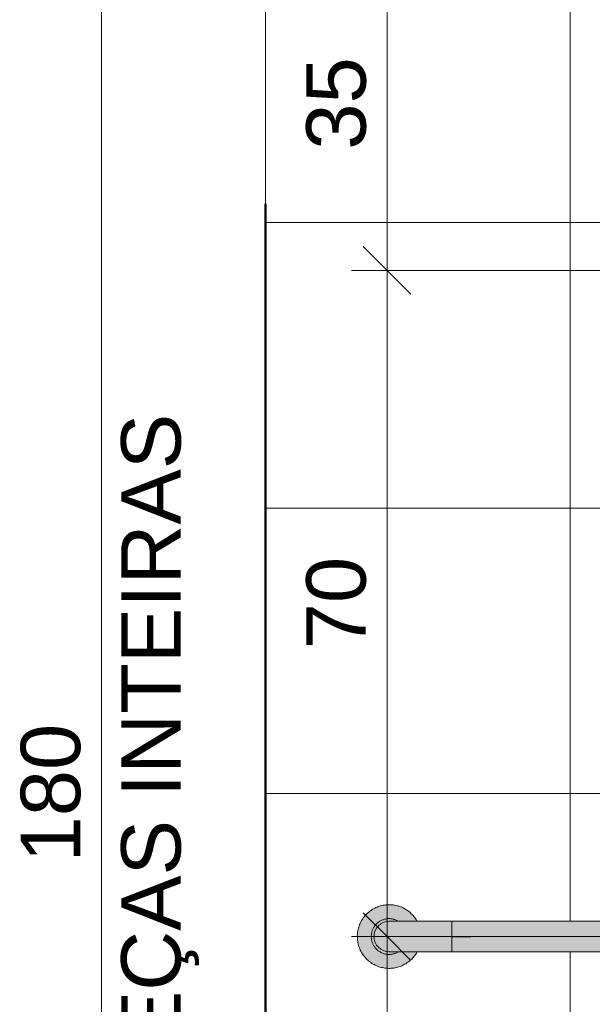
# Model space of a CAD drawing. Header units: metres. Extents: x -0.3 to 27.4, y -15.2 to 9.8.
# Tile 29 of 36: x 15.9 to 16.5, y 0.7 to 1.7. Entities that reach past the tile are written whole.
import ezdxf

# ---------------------------------------------------------------- set-up
doc = ezdxf.new("R2010")
doc.units = ezdxf.units.M
for name, color, linetype, lineweight in [('A-ANNO-DIMS', 7, 'Continuous', 9), ('A-ANNO-DIMS-25', 7, 'Continuous', 9), ('A-GLAZ', 7, 'Continuous', 5), ('A-WALL-PATT', 7, 'Continuous', 5), ('I-WALL', 7, 'Continuous', 5), ('P-SANR-FIXT', 7, 'Continuous', 5)]:
    doc.layers.add(name, color=color, linetype=linetype, lineweight=lineweight)
doc.layers.add('A-DETL', color=7, linetype='Continuous', lineweight=5, true_color=0x00a600)
doc.styles.add('Arial_5', font='arial.ttf', dxfattribs={"height": 0.0625})
doc.dimstyles.new('Com_linha__ref__contínua__-_Cor_Vermelha_Arial_2_5mm', dxfattribs={"dimscale": 0.3048, "dimtxt": 0.063766, "dimasz": 0.164042, "dimexe": 0.123031, "dimexo": 0.123031, "dimgap": 0.012303, "dimtad": 1, "dimdec": 1, "dimlfac": 100, "dimrnd": 0.1, "dimdsep": 46, "dimtxsty": 'Arial_5', "dimblk1": 'OBLIQUE', "dimblk2": 'OBLIQUE', "dimsah": 1, "dimcen": 0.09, "dimdle": 0.123031, "dimazin": 0, "dimtfac": 1, "dimtdec": 4, "dimtix": 1, "dimtmove": 0, "dimatfit": 3, "dimfxl": 1, "dimtvp": 1, "dimtolj": 1, "dimtzin": 0, "dimarcsym": 2})

# ---------------------------------------------------------------- blocks, each defined once
blk = doc.blocks.new('JANELA MAXIM-AR_2773969-5b0')
at = {"layer": 'A-GLAZ', "true_color": 0xc0c0c0}
blk.add_hatch(color=9, dxfattribs=at).paths.add_polyline_path([(11.3949, 2.093), (11.395, 2.0931), (11.3949, 2.0931)])
at = {"layer": 'A-GLAZ', "lineweight": 15}
for p, q in [((11.395, 2.1), (11.3949, 2.1)), ((11.3949, 2.093), (11.395, 2.0931)), ((11.395, 2.0931), (11.395, 2.1)), ((11.395, 1.5068), (11.3949, 1.5069)), ((11.395, 1.5), (11.395, 1.5068)), ((11.3949, 1.5), (11.395, 1.5))]:
    blk.add_line(p, q, dxfattribs=at)
at = {"layer": 'A-GLAZ'}
blk.add_line((11.395, 2.0931), (11.395, 1.5068), dxfattribs=at)
blk = doc.blocks.new('BARRA DE APOIO EM AÇO INOX EM L 70x70cm - 80cm-2825403-5b')
at = {"layer": 'P-SANR-FIXT', "true_color": 0xf4f4f4}
for points in [[(11.4926, 0.73), (11.495, 0.73), (11.4965, 0.7393), (11.5011, 0.7481), (11.5074, 0.7544), (11.5164, 0.7588), (11.5251, 0.7601), (11.5344, 0.7587), (11.5428, 0.7544), (11.5495, 0.7477), (11.5504, 0.746), (11.5544, 0.746), (11.5538, 0.7472), (11.5484, 0.7539), (11.5419, 0.759), (11.5338, 0.7623), (11.5251, 0.7635), (11.5158, 0.7621), (11.5079, 0.7587), (11.5008, 0.7529), (11.4961, 0.7467), (11.4928, 0.7387), (11.4919, 0.73), (11.4926, 0.73)], [(11.495, 0.73), (11.5063, 0.73), (11.508, 0.7376), (11.5108, 0.742), (11.5121, 0.7435), (11.5179, 0.7474), (11.5251, 0.7488), (11.533, 0.747), (11.5345, 0.746), (11.5504, 0.746), (11.5495, 0.7477), (11.5428, 0.7544), (11.5344, 0.7587), (11.5251, 0.7601), (11.5158, 0.7587), (11.5074, 0.7544), (11.5007, 0.7477), (11.4965, 0.7393), (11.4961, 0.7372)], [(11.5083, 0.73), (11.5098, 0.7366), (11.5132, 0.7419), (11.5191, 0.7456), (11.5253, 0.7467), (11.5304, 0.746), (11.5343, 0.7462), (11.5323, 0.7474), (11.5251, 0.7488), (11.5211, 0.748), (11.517, 0.7469), (11.5139, 0.7448), (11.5114, 0.7428), (11.5086, 0.7387), (11.5077, 0.7372), (11.5067, 0.7322), (11.5066, 0.73), (11.5077, 0.73)], [(11.5083, 0.73), (11.5092, 0.73), (11.5098, 0.7341), (11.5118, 0.7385), (11.5146, 0.7419), (11.5172, 0.7439), (11.5221, 0.7456), (11.5265, 0.746), (11.5281, 0.7462), (11.5251, 0.7468), (11.5186, 0.7455), (11.5129, 0.7413), (11.5096, 0.7364), (11.5087, 0.732)], [(11.5686, 0.714), (11.5911, 0.714), (11.5911, 0.746), (11.5251, 0.746), (11.5211, 0.7455), (11.5167, 0.7435), (11.5133, 0.7405), (11.5111, 0.7374), (11.5096, 0.7331), (11.5092, 0.73), (11.5098, 0.7259), (11.5119, 0.7212), (11.5143, 0.7184), (11.5172, 0.7161), (11.5221, 0.7144), (11.5265, 0.714), (11.5659, 0.714)], [(12.075, 0.714), (12.1602, 0.714), (12.1601, 0.746), (11.5911, 0.746), (11.5911, 0.714), (11.905, 0.714)], [(11.5251, 0.6965), (11.5344, 0.6979), (11.5423, 0.7013), (11.5494, 0.7071), (11.5544, 0.714), (11.5504, 0.714), (11.5495, 0.7123), (11.5428, 0.7056), (11.5338, 0.7012), (11.5251, 0.6999), (11.5158, 0.7013), (11.5074, 0.7056), (11.5007, 0.7123), (11.4965, 0.7207), (11.495, 0.73), (11.4916, 0.73), (11.4928, 0.7213), (11.4965, 0.7128), (11.5018, 0.7061), (11.5084, 0.701), (11.5164, 0.6977), (11.5239, 0.6967)], [(11.5251, 0.6999), (11.5344, 0.7013), (11.5428, 0.7056), (11.5495, 0.7123), (11.5504, 0.714), (11.5342, 0.7137), (11.5315, 0.7125), (11.5251, 0.7112), (11.5175, 0.7129), (11.5148, 0.7147), (11.5114, 0.7173), (11.5096, 0.7199), (11.5077, 0.7228), (11.5066, 0.7285), (11.5063, 0.73), (11.495, 0.73), (11.4965, 0.7207), (11.5011, 0.7119), (11.5074, 0.7056), (11.5158, 0.7013), (11.5224, 0.7003)], [(11.5251, 0.7112), (11.5293, 0.712), (11.5332, 0.7131), (11.5343, 0.714), (11.5283, 0.7139), (11.5249, 0.7133), (11.5186, 0.7145), (11.5129, 0.7187), (11.5095, 0.7243), (11.5083, 0.73), (11.5063, 0.73), (11.508, 0.7224), (11.5118, 0.7167), (11.5186, 0.7125), (11.5237, 0.7115)], [(11.5251, 0.7132), (11.528, 0.714), (11.5251, 0.714), (11.5211, 0.7145), (11.5165, 0.7167), (11.5132, 0.7195), (11.5114, 0.722), (11.5096, 0.7269), (11.5092, 0.73), (11.5083, 0.73), (11.5099, 0.7231), (11.5137, 0.7178), (11.5192, 0.7144), (11.5224, 0.7138)]]:
    blk.add_hatch(color=7, dxfattribs=at).paths.add_polyline_path(points)
at = {"layer": 'P-SANR-FIXT'}
for p, q in [((11.5911, 0.714), (11.5911, 0.746)), ((12.1602, 0.746), (11.5911, 0.746)), ((11.5911, 0.746), (11.5911, 0.714)), ((11.5911, 0.714), (12.1602, 0.714))]:
    blk.add_line(p, q, dxfattribs=at)
at = {"layer": 'P-SANR-FIXT', "flags": 128}
for points in [[(11.5545, 0.746), (11.5542, 0.7466), (11.5535, 0.7478), (11.5527, 0.7489), (11.552, 0.75), (11.5511, 0.7511), (11.5503, 0.7521), (11.5494, 0.7531), (11.5484, 0.754), (11.5475, 0.7549), (11.5464, 0.7558), (11.5454, 0.7566), (11.5443, 0.7574), (11.5432, 0.7582), (11.5421, 0.7589), (11.5409, 0.7595), (11.5397, 0.7601), (11.5385, 0.7607), (11.5372, 0.7612), (11.536, 0.7617), (11.5347, 0.7621), (11.5334, 0.7624), (11.5321, 0.7627), (11.5308, 0.763), (11.5295, 0.7632), (11.5282, 0.7633), (11.5268, 0.7634), (11.5255, 0.7635), (11.5241, 0.7635), (11.5228, 0.7634), (11.5215, 0.7633), (11.5201, 0.7631), (11.5188, 0.7629), (11.5175, 0.7626), (11.5162, 0.7623), (11.5149, 0.7619), (11.5137, 0.7615), (11.5124, 0.761), (11.5112, 0.7604), (11.51, 0.7599), (11.5088, 0.7592), (11.5076, 0.7586), (11.5065, 0.7578), (11.5054, 0.7571), (11.5043, 0.7563), (11.5033, 0.7554), (11.5023, 0.7545), (11.5014, 0.7536), (11.5004, 0.7526), (11.4995, 0.7516), (11.4987, 0.7506), (11.4979, 0.7495), (11.4971, 0.7484), (11.4964, 0.7473), (11.4958, 0.7461), (11.4951, 0.7449), (11.4946, 0.7437), (11.494, 0.7425), (11.4936, 0.7412), (11.4931, 0.7399), (11.4928, 0.7387), (11.4925, 0.7374), (11.4922, 0.736), (11.492, 0.7347), (11.4918, 0.7334), (11.4917, 0.7321), (11.4916, 0.7307), (11.4916, 0.73)], [(11.535, 0.746), (11.5346, 0.7462), (11.534, 0.7466), (11.5333, 0.7469), (11.5326, 0.7472), (11.5319, 0.7475), (11.5312, 0.7478), (11.5305, 0.748), (11.5298, 0.7482), (11.529, 0.7484), (11.5283, 0.7485), (11.5276, 0.7486), (11.5268, 0.7487), (11.5261, 0.7488), (11.5253, 0.7488), (11.5246, 0.7488), (11.5238, 0.7488), (11.5231, 0.7487), (11.5223, 0.7486), (11.5216, 0.7485), (11.5208, 0.7483), (11.5201, 0.7481), (11.5194, 0.7479), (11.5187, 0.7477), (11.518, 0.7474), (11.5173, 0.7471), (11.5166, 0.7468), (11.5159, 0.7464), (11.5153, 0.746), (11.5147, 0.7456), (11.514, 0.7452), (11.5134, 0.7447), (11.5129, 0.7443), (11.5123, 0.7438), (11.5118, 0.7432), (11.5112, 0.7427), (11.5108, 0.7421), (11.5103, 0.7416), (11.5098, 0.741), (11.5094, 0.7403), (11.509, 0.7397), (11.5086, 0.739), (11.5083, 0.7384), (11.508, 0.7377), (11.5077, 0.737), (11.5074, 0.7363), (11.5072, 0.7356), (11.507, 0.7349), (11.5068, 0.7341), (11.5066, 0.7334), (11.5065, 0.7327), (11.5064, 0.7319), (11.5063, 0.7312), (11.5063, 0.7304), (11.5063, 0.73)], [(11.5911, 0.746), (11.5884, 0.746), (11.5858, 0.746), (11.5832, 0.746), (11.5806, 0.746), (11.578, 0.746), (11.5754, 0.746), (11.5729, 0.746), (11.5704, 0.746), (11.5679, 0.746), (11.5654, 0.746), (11.563, 0.746), (11.5607, 0.746), (11.5584, 0.746), (11.5561, 0.746), (11.5539, 0.746), (11.5517, 0.746), (11.5497, 0.746), (11.5476, 0.746), (11.5457, 0.746), (11.5438, 0.746), (11.542, 0.746), (11.5403, 0.746), (11.5387, 0.746), (11.5371, 0.746), (11.5357, 0.746), (11.5343, 0.746), (11.533, 0.746), (11.5318, 0.746), (11.5307, 0.746), (11.5297, 0.746), (11.5288, 0.746), (11.528, 0.746), (11.5273, 0.746), (11.5267, 0.746), (11.5262, 0.746), (11.5258, 0.746), (11.5255, 0.746), (11.5253, 0.746), (11.5252, 0.746), (11.5252, 0.746)], [(11.4916, 0.73), (11.4917, 0.7287), (11.4917, 0.7273), (11.4919, 0.726), (11.4921, 0.7247), (11.4923, 0.7233), (11.4926, 0.722), (11.4929, 0.7207), (11.4933, 0.7195), (11.4938, 0.7182), (11.4943, 0.717), (11.4948, 0.7157), (11.4954, 0.7145), (11.4961, 0.7134), (11.4967, 0.7122), (11.4975, 0.7111), (11.4983, 0.71), (11.4991, 0.7089), (11.4999, 0.7079), (11.5008, 0.7069), (11.5018, 0.706), (11.5028, 0.7051), (11.5038, 0.7042), (11.5048, 0.7034), (11.5059, 0.7026), (11.507, 0.7018), (11.5082, 0.7011), (11.5093, 0.7005), (11.5105, 0.6999), (11.5117, 0.6993), (11.513, 0.6988), (11.5142, 0.6983), (11.5155, 0.6979), (11.5168, 0.6976), (11.5181, 0.6973), (11.5194, 0.697), (11.5207, 0.6968), (11.5221, 0.6967), (11.5234, 0.6966), (11.5248, 0.6965), (11.5261, 0.6965), (11.5274, 0.6966), (11.5288, 0.6967), (11.5301, 0.6969), (11.5314, 0.6971), (11.5327, 0.6974), (11.534, 0.6977), (11.5353, 0.6981), (11.5366, 0.6985), (11.5378, 0.699), (11.539, 0.6996), (11.5403, 0.7001), (11.5414, 0.7008), (11.5426, 0.7014), (11.5437, 0.7022), (11.5448, 0.7029), (11.5459, 0.7037), (11.5469, 0.7046), (11.5479, 0.7055), (11.5489, 0.7064), (11.5498, 0.7074), (11.5507, 0.7084), (11.5515, 0.7094), (11.5523, 0.7105), (11.5531, 0.7116), (11.5538, 0.7127), (11.5545, 0.7139)], [(11.5063, 0.73), (11.5063, 0.7292), (11.5064, 0.7285), (11.5064, 0.7277), (11.5066, 0.727), (11.5067, 0.7263), (11.5068, 0.7255), (11.507, 0.7248), (11.5073, 0.7241), (11.5075, 0.7234), (11.5078, 0.7227), (11.5081, 0.722), (11.5084, 0.7213), (11.5088, 0.7207), (11.5092, 0.72), (11.5096, 0.7194), (11.51, 0.7188), (11.5105, 0.7182), (11.511, 0.7176), (11.5115, 0.717), (11.512, 0.7165), (11.5126, 0.716), (11.5131, 0.7155), (11.5137, 0.715), (11.5143, 0.7146), (11.515, 0.7142), (11.5156, 0.7138), (11.5163, 0.7134), (11.5169, 0.7131), (11.5176, 0.7128), (11.5183, 0.7125), (11.519, 0.7122), (11.5197, 0.712), (11.5204, 0.7118), (11.5212, 0.7116), (11.5219, 0.7115), (11.5227, 0.7114), (11.5234, 0.7113), (11.5242, 0.7112), (11.5249, 0.7112), (11.5257, 0.7112), (11.5264, 0.7112), (11.5272, 0.7113), (11.5279, 0.7114), (11.5287, 0.7115), (11.5294, 0.7117), (11.5301, 0.7119), (11.5308, 0.7121), (11.5315, 0.7123), (11.5323, 0.7126), (11.5329, 0.7129), (11.5336, 0.7132), (11.5343, 0.7136), (11.5349, 0.714)], [(11.5252, 0.714), (11.5253, 0.714), (11.5254, 0.714), (11.5257, 0.714), (11.526, 0.714), (11.5265, 0.714), (11.5271, 0.714), (11.5278, 0.714), (11.5286, 0.714), (11.5294, 0.714), (11.5304, 0.714), (11.5315, 0.714), (11.5327, 0.714), (11.5339, 0.714), (11.5353, 0.714), (11.5367, 0.714), (11.5382, 0.714), (11.5399, 0.714), (11.5416, 0.714), (11.5433, 0.714), (11.5452, 0.714), (11.5471, 0.714), (11.5491, 0.714), (11.5512, 0.714), (11.5533, 0.714), (11.5555, 0.714), (11.5577, 0.714), (11.56, 0.714), (11.5624, 0.714), (11.5648, 0.714), (11.5672, 0.714), (11.5697, 0.714), (11.5722, 0.714), (11.5747, 0.714), (11.5773, 0.714), (11.5799, 0.714), (11.5825, 0.714), (11.5851, 0.714), (11.5877, 0.714), (11.5904, 0.714), (11.5911, 0.714)]]:
    blk.add_lwpolyline(points, dxfattribs=at)
at = {"layer": 'P-SANR-FIXT'}
blk.add_arc((11.5252, 0.73), 0.016, 90, 270, dxfattribs=at)
blk.add_arc((11.5252, 0.73), 0.016, 90, 270, dxfattribs=at)
blk = doc.blocks.new('DIMBLOCK33-5b')
at = {"layer": 'A-ANNO-DIMS-25', "color": 242, "true_color": 0xbd2b2e}
for p, q in [((16.009, 1.78), (15.984, 1.805)), ((16.009, 1.78), (16.009, -0.0575)), ((16.009, 1.78), (16.034, 1.755)), ((16.009, 1.78), (16.0465, 1.78)), ((16.009, 1.78), (16.1438, 1.78)), ((16.009, -0.02), (15.984, 0.005)), ((16.009, -0.02), (15.9715, -0.02)), ((16.009, -0.02), (16.034, -0.045)), ((16.009, -0.02), (16.1438, -0.02))]:
    blk.add_line(p, q, dxfattribs=at)
at = {"layer": 'A-ANNO-DIMS-25', "color": 0, "char_height": 0.0625, "attachment_point": 1, "rotation": 90, "line_spacing_factor": 0.941778, "style": 'Arial_5'}
for s, insert, width in [('6 PEÇAS INTEIRAS', (16.0297, 0.4837), 0.951196), ('180', (15.9241, 0.8079), 0.173052)]:
    blk.add_mtext(s, dxfattribs=dict(at, insert=insert, width=width))
blk = doc.blocks.new('_Oblique')
at = {"color": 0, "linetype": 'ByBlock', "lineweight": -2}
blk.add_line((-0.5, -0.5), (0.5, 0.5), dxfattribs=at)
blk = doc.blocks.new('DIMBLOCK38-5b')
at = {"layer": 'A-ANNO-DIMS-25', "color": 242, "true_color": 0xbd2b2e}
for p, q in [((16.3091, 1.8175), (16.3091, 1.43)), ((16.3091, 1.78), (16.2841, 1.805)), ((16.3091, 1.78), (16.3069, 1.78)), ((16.3091, 1.78), (16.3341, 1.755)), ((16.3091, 1.78), (16.3466, 1.78)), ((16.3091, 1.43), (16.2841, 1.455)), ((16.3091, 1.43), (16.2716, 1.43)), ((16.3091, 1.43), (16.3341, 1.405)), ((16.3091, 1.43), (17.0183, 1.43))]:
    blk.add_line(p, q, dxfattribs=at)
at = {"layer": 'A-ANNO-DIMS-25', "color": 0, "insert": (16.2242, 1.5569), "char_height": 0.0625, "width": 0.115368, "attachment_point": 1, "rotation": 90, "line_spacing_factor": 0.941778, "style": 'Arial_5'}
blk.add_mtext('35', dxfattribs=at)
blk = doc.blocks.new('DIMBLOCK39-5b')
at = {"layer": 'A-ANNO-DIMS-25', "color": 242, "true_color": 0xbd2b2e}
for p, q in [((16.3091, 1.43), (16.2841, 1.455)), ((16.3091, 1.43), (16.2716, 1.43)), ((16.3091, 1.43), (16.3091, 0.73)), ((16.3091, 1.43), (16.3341, 1.405)), ((16.3091, 1.43), (17.0183, 1.43)), ((16.3091, 0.73), (16.2841, 0.755)), ((16.3091, 0.73), (16.2716, 0.73)), ((16.3091, 0.73), (16.3341, 0.705)), ((16.3091, 0.73), (16.578, 0.73))]:
    blk.add_line(p, q, dxfattribs=at)
at = {"layer": 'A-ANNO-DIMS-25', "color": 0, "insert": (16.2242, 1.0319), "char_height": 0.0625, "width": 0.115368, "attachment_point": 1, "rotation": 90, "line_spacing_factor": 0.941778, "style": 'Arial_5'}
blk.add_mtext('70', dxfattribs=at)
blk = doc.blocks.new('DIMBLOCK40-5b')
at = {"layer": 'A-ANNO-DIMS-25', "color": 242, "true_color": 0xbd2b2e}
for p, q in [((16.3091, 0.73), (16.2841, 0.755)), ((16.3091, 0.73), (16.2716, 0.73)), ((16.3091, 0.73), (16.3091, -0.0575)), ((16.3091, 0.73), (16.3341, 0.705)), ((16.3091, 0.73), (16.578, 0.73)), ((16.3091, -0.02), (16.2841, 0.005)), ((16.3091, -0.02), (16.3069, -0.02)), ((16.3091, -0.02), (16.3341, -0.045)), ((16.3091, -0.02), (16.3466, -0.02))]:
    blk.add_line(p, q, dxfattribs=at)
at = {"layer": 'A-ANNO-DIMS-25', "color": 0, "insert": (16.2242, 0.3069), "char_height": 0.0625, "width": 0.115368, "attachment_point": 1, "rotation": 90, "line_spacing_factor": 0.941778, "style": 'Arial_5'}
blk.add_mtext('75', dxfattribs=at)

msp = doc.modelspace()

# ---------------------------------------------------------------- hatches: boundary and pattern name
at = {"layer": 'A-WALL-PATT', "true_color": 0x808080}
h = msp.add_hatch(dxfattribs=at)
h.set_pattern_fill('FP_8', color=8, style=0, pattern_type=2)
h.set_pattern_definition([(0, (16.90123, -0.62), (0, 0.3), []), (90, (16.90123, -0.62), (-0.4, 2e-17), [])])
h.paths.add_polyline_path([(18.9013, -0.02), (18.9013, 0.76), (18.8013, 0.76), (18.8013, 0.46), (18.7763, 0.46), (18.7763, 0.76), (18.2263, 0.76), (18.2263, 0.46), (18.2013, 0.46), (18.2013, 0.76), (18.1013, 0.76), (18.1013, 0.88), (18.4909, 0.88), (18.4909, 0.9145), (18.4897, 0.9153), (18.4892, 0.9159), (18.4888, 0.9173), (18.4888, 0.9212), (18.4875, 0.9215), (18.4863, 0.9222), (18.485, 0.9238), (18.4847, 0.9243), (18.4843, 0.9255), (18.4844, 0.9949), (18.4849, 0.9959), (18.486, 0.9969), (18.4875, 0.9979), (18.4916, 0.9994), (18.499, 1.0012), (18.499, 1.0014), (18.499, 1.0405), (18.5035, 1.0405), (18.5037, 1.001), (18.5045, 1.0006), (18.5057, 1.0003), (18.511, 0.9994), (18.5151, 0.9979), (18.5166, 0.9969), (18.5176, 0.9959), (18.5182, 0.9949), (18.5182, 0.9938), (18.5182, 0.9255), (18.5176, 0.9238), (18.5172, 0.9231), (18.5162, 0.9222), (18.5151, 0.9215), (18.5138, 0.9212), (18.5138, 0.9173), (18.5128, 0.9153), (18.5116, 0.9145), (18.5116, 0.88), (18.9013, 0.88), (18.9013, 0.9403), (18.8933, 0.941), (18.891, 0.9415), (18.889, 0.9426), (18.8873, 0.9441), (18.886, 0.946), (18.8852, 0.9482), (18.8826, 0.9612), (18.8808, 0.9616), (18.8808, 0.9641), (18.8635, 0.9646), (18.8468, 0.9692), (18.8317, 0.9776), (18.819, 0.9893), (18.8093, 1.0036), (18.8033, 1.0198), (18.8013, 1.037), (18.8013, 1.3263), (18.8039, 1.3458), (18.8112, 1.3632), (18.8229, 1.3785), (18.8382, 1.3903), (18.856, 1.3976), (18.8751, 1.4002), (18.8808, 1.4002), (18.8808, 1.4024), (18.8826, 1.4028), (18.8852, 1.4158), (18.886, 1.418), (18.8873, 1.4199), (18.889, 1.4214), (18.891, 1.4225), (18.8933, 1.423), (18.9013, 1.4237), (18.9013, 1.78), (16.6878, 1.78), (16.6878, 1.1191), (16.6916, 1.1186), (16.7013, 1.1146), (16.7096, 1.1083), (16.7159, 1.1), (16.7199, 1.0904), (16.7213, 1.08), (16.7199, 1.0696), (16.7159, 1.06), (16.7096, 1.0517), (16.7013, 1.0454), (16.6916, 1.0414), (16.6878, 1.0409), (16.6878, 0.9365), (16.6858, 0.9218), (16.6802, 0.9081), (16.6711, 0.8963), (16.6594, 0.8873), (16.6457, 0.8816), (16.631, 0.8797), (16.6163, 0.8816), (16.6026, 0.8873), (16.5909, 0.8963), (16.5818, 0.9081), (16.5762, 0.9218), (16.5742, 0.9365), (16.5742, 1.3773), (16.5724, 1.3776), (16.5718, 1.379), (16.5656, 1.3793), (16.5648, 1.3801), (16.5652, 1.4027), (16.5659, 1.4036), (16.5699, 1.4047), (16.5699, 1.4091), (16.5691, 1.4102), (16.5688, 1.4119), (16.5678, 1.4138), (16.5668, 1.415), (16.5648, 1.4162), (16.5637, 1.4166), (16.5623, 1.4168), (16.5613, 1.4178), (16.5613, 1.4192), (16.5565, 1.4192), (16.5554, 1.4202), (16.5554, 1.4302), (16.5565, 1.4312), (16.5613, 1.4312), (16.5613, 1.4327), (16.5618, 1.4335), (16.5627, 1.4337), (16.5639, 1.4339), (16.5656, 1.4346), (16.567, 1.4358), (16.5678, 1.4368), (16.5686, 1.439), (16.5687, 1.4399), (16.5687, 1.4469), (16.5698, 1.4479), (16.5698, 1.4494), (16.5686, 1.4503), (16.5686, 1.5623), (16.5638, 1.5653), (16.5599, 1.5692), (16.557, 1.5738), (16.5551, 1.5789), (16.5545, 1.5863), (16.5545, 1.6058), (16.555, 1.6094), (16.557, 1.614), (16.5601, 1.6181), (16.5644, 1.6215), (16.5694, 1.6241), (16.5751, 1.6258), (16.5811, 1.6263), (16.5871, 1.6258), (16.5928, 1.6243), (16.5979, 1.6218), (16.6022, 1.6184), (16.6054, 1.6143), (16.6074, 1.6098), (16.6082, 1.605), (16.6083, 1.5842), (16.6077, 1.5789), (16.6058, 1.5737), (16.6028, 1.5691), (16.5988, 1.5652), (16.594, 1.5621), (16.5938, 1.4502), (16.5928, 1.4494), (16.5928, 1.4479), (16.5938, 1.4469), (16.5941, 1.4383), (16.5948, 1.4368), (16.5958, 1.4355), (16.5971, 1.4345), (16.5987, 1.4339), (16.6003, 1.4337), (16.6013, 1.4326), (16.6013, 1.4312), (16.6062, 1.4311), (16.6071, 1.4302), (16.6071, 1.4202), (16.6061, 1.4192), (16.6012, 1.4192), (16.601, 1.4177), (16.6002, 1.4168), (16.5985, 1.4166), (16.597, 1.4159), (16.5956, 1.4148), (16.5945, 1.4135), (16.5938, 1.4119), (16.5934, 1.4102), (16.5927, 1.4091), (16.5927, 1.4047), (16.5967, 1.4036), (16.5974, 1.4027), (16.5977, 1.38), (16.5967, 1.379), (16.5908, 1.379), (16.5907, 1.378), (16.5898, 1.3775), (16.5882, 1.3773), (16.5882, 0.9365), (16.5897, 0.9254), (16.594, 0.9151), (16.6008, 0.9062), (16.6096, 0.8994), (16.6199, 0.8951), (16.631, 0.8937), (16.6421, 0.8951), (16.6524, 0.8994), (16.6612, 0.9062), (16.668, 0.9151), (16.6723, 0.9254), (16.6738, 0.9365), (16.6738, 1.041), (16.6709, 1.0414), (16.6613, 1.0454), (16.653, 1.0517), (16.6466, 1.06), (16.6426, 1.0696), (16.6413, 1.08), (16.6426, 1.0904), (16.6466, 1.1), (16.653, 1.1083), (16.6613, 1.1146), (16.6709, 1.1186), (16.6738, 1.119), (16.6738, 1.78), (16.1813, 1.78), (16.1813, -0.02), (17.4112, -0.02), (17.4094, -0.0193), (17.4086, -0.0181), (17.4084, -0.0167), (17.41, 0.0007), (17.4106, 0.0026), (17.4112, 0.0035), (17.4208, 0.0994), (17.4297, 0.1955), (17.4294, 0.2112), (17.4259, 0.2264), (17.4192, 0.2406), (17.4098, 0.253), (17.3873, 0.279), (17.3669, 0.3066), (17.3511, 0.3323), (17.3379, 0.3592), (17.3273, 0.3872), (17.3192, 0.4171), (17.3196, 0.4185), (17.3207, 0.4196), (17.3222, 0.42), (17.3273, 0.4202), (17.3265, 0.4203), (17.3236, 0.4217), (17.3217, 0.4234), (17.3205, 0.425), (17.3195, 0.4274), (17.3191, 0.43), (17.3195, 0.4326), (17.3205, 0.435), (17.3221, 0.4371), (17.3241, 0.4386), (17.3265, 0.4396), (17.3291, 0.44), (17.3418, 0.44), (17.3283, 0.5926), (17.3191, 0.7521), (17.3248, 0.755), (17.3182, 0.7552), (17.3178, 0.7555), (17.3171, 0.7572), (17.3175, 0.7617), (17.3189, 0.7666), (17.3213, 0.7715), (17.3252, 0.7761), (17.33, 0.7797), (17.3355, 0.7819), (17.3415, 0.7828), (17.4094, 0.7844), (17.5014, 0.785), (17.5415, 0.7849), (17.5932, 0.7844), (17.6611, 0.7828), (17.667, 0.7819), (17.6725, 0.7797), (17.6778, 0.7756), (17.6812, 0.7715), (17.6839, 0.7662), (17.685, 0.7617), (17.6855, 0.7572), (17.6844, 0.7552), (17.6835, 0.755), (17.6778, 0.755), (17.6836, 0.7521), (17.6742, 0.5925), (17.6607, 0.44), (17.6742, 0.4399), (17.6758, 0.4396), (17.6782, 0.4386), (17.6803, 0.4371), (17.6819, 0.435), (17.6829, 0.4326), (17.6832, 0.43), (17.6826, 0.4268), (17.6819, 0.425), (17.6803, 0.4229), (17.6782, 0.4213), (17.6752, 0.4203), (17.6752, 0.42), (17.6811, 0.4199), (17.6818, 0.4196), (17.683, 0.4185), (17.6834, 0.4171), (17.6833, 0.4163), (17.6742, 0.3845), (17.6646, 0.3592), (17.6514, 0.3323), (17.6356, 0.3066), (17.6152, 0.279), (17.5914, 0.2512), (17.5833, 0.2406), (17.5767, 0.2264), (17.5732, 0.2112), (17.5729, 0.1955), (17.5817, 0.0994), (17.5914, 0.0035), (17.5919, 0.0026), (17.5925, 0.0007), (17.5942, -0.0174), (17.5936, -0.0187), (17.5925, -0.0196), (17.5914, -0.02), (18.5617, -0.02)])
h.paths.add_polyline_path([(18.9013, -0.07), (18.9018, -0.07), (18.9018, -0.02), (18.9013, -0.02), (18.9013, -0.04)])
h.paths.add_polyline_path([(17.9463, 0.53), (17.8563, 0.53), (17.8563, 0.78), (17.9463, 0.78), (17.9463, 0.5925)])
h.paths.add_polyline_path([(18.4761, 0.61), (18.4711, 0.6102), (18.4701, 0.6118), (18.4688, 0.6228), (18.4682, 0.6239), (18.4674, 0.6249), (18.4663, 0.6256), (18.4651, 0.6261), (18.4429, 0.629), (18.4215, 0.6344), (18.4007, 0.6424), (18.3811, 0.6527), (18.3628, 0.6654), (18.3461, 0.6801), (18.3313, 0.6966), (18.3185, 0.7148), (18.3081, 0.7343), (18.2999, 0.7551), (18.7026, 0.7551), (18.6944, 0.7343), (18.684, 0.7148), (18.6713, 0.6966), (18.6564, 0.6801), (18.6398, 0.6654), (18.6215, 0.6527), (18.6018, 0.6424), (18.5794, 0.634), (18.5597, 0.629), (18.5363, 0.6256), (18.5352, 0.6249), (18.5341, 0.6235), (18.5338, 0.6228), (18.5335, 0.6215), (18.5325, 0.6118), (18.531, 0.6101), (18.5305, 0.61), (18.5013, 0.61)])
h.paths.add_polyline_path([(17.0313, 0.6764), (17.0219, 0.6778), (17.0138, 0.6814), (17.0069, 0.687), (17.0021, 0.6933), (16.9987, 0.7014), (16.9975, 0.7102), (16.9987, 0.7189), (17.0024, 0.7274), (17.0035, 0.7289), (16.9991, 0.7334), (16.9874, 0.7251), (16.9745, 0.719), (16.9607, 0.7153), (16.9463, 0.714), (16.3406, 0.714), (16.3398, 0.7126), (16.335, 0.7063), (16.3271, 0.7006), (16.3193, 0.6976), (16.3113, 0.6965), (16.302, 0.6979), (16.2939, 0.7015), (16.2874, 0.7067), (16.282, 0.714), (16.2789, 0.7223), (16.2779, 0.73), (16.2792, 0.7391), (16.2828, 0.7474), (16.2877, 0.7537), (16.2956, 0.7594), (16.3027, 0.7623), (16.3113, 0.7635), (16.3207, 0.7621), (16.3288, 0.7585), (16.335, 0.7537), (16.3413, 0.746), (16.9474, 0.7461), (16.9566, 0.7471), (16.9654, 0.7498), (16.9744, 0.7549), (16.9817, 0.7611), (16.9869, 0.7678), (16.9919, 0.7769), (16.9945, 0.7861), (16.9947, 0.7871), (16.9954, 0.795), (16.9955, 1.4007), (16.9941, 1.4015), (16.9878, 1.4063), (16.982, 1.4143), (16.9791, 1.4213), (16.978, 1.43), (16.9794, 1.4393), (16.983, 1.4474), (16.9878, 1.4537), (16.9955, 1.4593), (17.0038, 1.4625), (17.0114, 1.4635), (17.0208, 1.4621), (17.0288, 1.4585), (17.0351, 1.4537), (17.0409, 1.4457), (17.0438, 1.4387), (17.0449, 1.43), (17.0435, 1.4207), (17.0399, 1.4126), (17.0351, 1.4063), (17.0274, 1.4003), (17.0274, 1.22), (17.0274, 0.795), (17.0262, 0.7822), (17.0252, 0.7761), (17.0223, 0.7678), (17.0185, 0.7581), (17.0124, 0.7486), (17.008, 0.7423), (17.0127, 0.7381), (17.0148, 0.7395), (17.0225, 0.7428), (17.0313, 0.7439), (17.0407, 0.7425), (17.0488, 0.7389), (17.0557, 0.7333), (17.0605, 0.727), (17.0639, 0.7189), (17.065, 0.7102), (17.0636, 0.7008), (17.0602, 0.6929), (17.0543, 0.6857), (17.0481, 0.6809), (17.04, 0.6776), (17.0313, 0.6764)])
h.paths.add_polyline_path([(17.5269, 0.7852), (17.4733, 0.7852), (17.4733, 0.7862), (17.4796, 0.7891), (17.4811, 0.7894), (17.481, 0.7962), (17.4662, 0.7962), (17.4663, 0.7976), (17.467, 0.7985), (17.4681, 0.7989), (17.4839, 0.8029), (17.5001, 0.8042), (17.501, 0.8037), (17.5012, 0.7891), (17.5016, 0.7894), (17.5016, 0.7894), (17.5016, 0.8037), (17.5025, 0.8042), (17.5187, 0.8029), (17.5356, 0.7985), (17.5363, 0.7976), (17.5363, 0.7962), (17.5216, 0.7962), (17.5216, 0.7891), (17.523, 0.7891), (17.5293, 0.7862), (17.5293, 0.7852)])
h.paths.add_polyline_path([(17.1028, 0.8303), (17.0926, 0.8304), (17.0828, 0.8332), (17.074, 0.8384), (17.0668, 0.8456), (17.0617, 0.8545), (17.0591, 0.8644), (17.0591, 0.8746), (17.0617, 0.8845), (17.0668, 0.8934), (17.074, 0.9006), (17.0828, 0.9058), (17.0926, 0.9086), (17.1028, 0.9087), (17.1128, 0.9063), (17.1217, 0.9013), (17.1291, 0.8942), (17.1344, 0.8855), (17.7642, 0.8855), (17.7695, 0.8942), (17.7768, 0.9013), (17.7858, 0.9063), (17.7957, 0.9087), (17.8059, 0.9086), (17.8158, 0.9058), (17.8246, 0.9006), (17.8317, 0.8934), (17.8368, 0.8845), (17.8394, 0.8746), (17.8394, 0.8644), (17.8368, 0.8545), (17.8317, 0.8456), (17.8246, 0.8384), (17.8158, 0.8332), (17.8059, 0.8304), (17.7951, 0.8304), (17.7858, 0.8327), (17.7768, 0.8377), (17.7695, 0.8448), (17.7642, 0.8535), (17.1344, 0.8535), (17.1291, 0.8448), (17.1217, 0.8377), (17.1128, 0.8327), (17.1034, 0.8304)])
h.paths.add_polyline_path([(18.1961, 0.9403), (18.1861, 0.943), (18.1772, 0.9481), (18.1698, 0.9553), (18.1645, 0.9642), (18.1617, 0.9741), (18.1615, 0.9844), (18.164, 0.9944), (18.1689, 1.0035), (18.176, 1.011), (18.1848, 1.0164), (18.1848, 1.3476), (18.176, 1.353), (18.1689, 1.3605), (18.164, 1.3696), (18.1615, 1.3796), (18.1617, 1.3899), (18.1645, 1.3998), (18.1698, 1.4087), (18.1772, 1.4159), (18.1861, 1.421), (18.1961, 1.4237), (18.2064, 1.4237), (18.2164, 1.421), (18.2254, 1.4159), (18.2327, 1.4087), (18.238, 1.3998), (18.2408, 1.3899), (18.2408, 1.3788), (18.2386, 1.3696), (18.2336, 1.3605), (18.2265, 1.353), (18.2178, 1.3476), (18.2178, 1.0164), (18.2265, 1.011), (18.2336, 1.0035), (18.2386, 0.9944), (18.241, 0.9844), (18.2408, 0.9741), (18.238, 0.9642), (18.2327, 0.9553), (18.2254, 0.9481), (18.2164, 0.943), (18.2064, 0.9403)])
h.paths.add_polyline_path([(18.8707, 0.9962), (18.8808, 0.9967), (18.8808, 0.9984), (18.8826, 0.9988), (18.8852, 1.0118), (18.886, 1.014), (18.8873, 1.0159), (18.889, 1.0174), (18.891, 1.0185), (18.8933, 1.019), (18.9013, 1.0197), (18.9013, 1.3437), (18.8933, 1.3443), (18.891, 1.3448), (18.889, 1.3459), (18.8873, 1.3474), (18.886, 1.3493), (18.8852, 1.3515), (18.8826, 1.3646), (18.8808, 1.3649), (18.8808, 1.3675), (18.87, 1.3675), (18.8608, 1.3654), (18.8518, 1.3608), (18.8442, 1.3541), (18.8382, 1.3454), (18.8348, 1.3364), (18.8335, 1.3263), (18.8335, 1.037), (18.8348, 1.027), (18.8384, 1.0176), (18.8442, 1.0094), (18.8519, 1.0028), (18.8609, 0.9984), (18.8692, 0.9965)])

# ---------------------------------------------------------------- linework, layer by layer
at = {"layer": 'A-DETL', "color": 7, "lineweight": 25}
msp.add_line((16.3773, 0.73), (16.3973, 0.73), dxfattribs=at)
at = {"layer": 'I-WALL', "lineweight": 50}
for p, q in [((16.1813, 1.5), (16.1811, 1.5)), ((16.1813, -0.07), (16.1813, 1.5))]:
    msp.add_line(p, q, dxfattribs=at)

# ---------------------------------------------------------------- block references
at = {"layer": 'A-GLAZ'}
msp.add_blockref('JANELA MAXIM-AR_2773969-5b0', (4.7862, 0), dxfattribs=at)
at = {"layer": 'P-SANR-FIXT'}
msp.add_blockref('BARRA DE APOIO EM AÇO INOX EM L 70x70cm - 80cm-2825403-5b', (4.7862, 0), dxfattribs=at)

# ---------------------------------------------------------------- dimensions: what is measured, and where the dimension line sits
at = {"layer": 'A-ANNO-DIMS', "color": 242, "true_color": 0xbd2b2e}
for base, p1, p2, override, picture, middle in [((16.3091, 1.43), (16.3444, 1.78), (17.0558, 1.43), {"dimpost": '<>', "dimfxl": 0.792799}, 'DIMBLOCK38-5b', (16.2734, 1.605)), ((16.3091, 0.73), (17.0558, 1.43), (16.6155, 0.73), {"dimpost": '<>', "dimfxl": 0.826972}, 'DIMBLOCK39-5b', (16.2734, 1.08)), ((16.3091, -0.02), (16.6155, 0.73), (16.3444, -0.02), {"dimpost": '<>', "dimfxl": 0.797472}, 'DIMBLOCK40-5b', (16.2735, 0.355))]:
    dim = msp.add_linear_dim(base=base, p1=p1, p2=p2, angle=90, dimstyle='Com_linha__ref__contínua__-_Cor_Vermelha_Arial_2_5mm', override=override, dxfattribs=at)
    dim.commit()
    dim.dimension.update_dxf_attribs({"geometry": picture, "text_midpoint": middle})
dim = msp.add_linear_dim(base=(16.009, -0.02), p1=(16.0213, 1.78), p2=(16.1813, -0.02), angle=90, text='<>\\X6 PEÇAS INTEIRAS', dimstyle='Com_linha__ref__contínua__-_Cor_Vermelha_Arial_2_5mm', override={"dimpost": '<>', "dimfxl": 1.807097}, dxfattribs=at)
dim.commit()
dim.dimension.update_dxf_attribs({"geometry": 'DIMBLOCK33-5b', "text_midpoint": (16.009, 0.88)})

doc.saveas('drawing.dxf')
